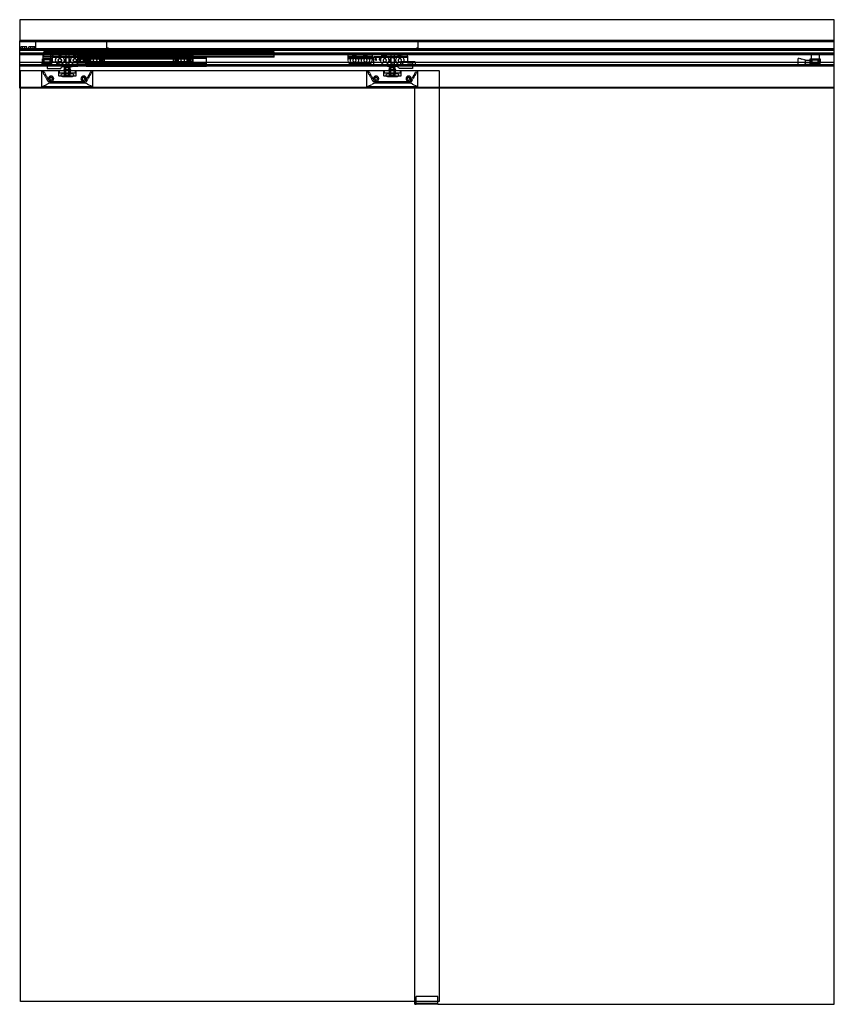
# Model space of a CAD drawing. Header units: millimetres. Extents: x 0 to 2000, y 0 to 2418.
import ezdxf

# ---------------------------------------------------------------- set-up
doc = ezdxf.new("R2010")
doc.units = ezdxf.units.MM
doc.header["$LTSCALE"] = 10
doc.linetypes.add('ALLCAD_Strich', pattern=[0.2, 0.15, -0.05])
doc.layers.add('BESCH_KONT_sich_schn_ansi_2d', color=40, linetype='Continuous')

msp = doc.modelspace()

# ---------------------------------------------------------------- linework, layer by layer
at = {"layer": 'BESCH_KONT_sich_schn_ansi_2d', "linetype": 'ALLCAD_Strich', "extrusion": (0, 1, -2.22045e-16)}
for p, q in [((2000, 2418), (0, 2418)), ((0, 2418), (0, 2368)), ((2000, 2368), (2000, 2418)), ((0, 2368), (2000, 2368)), ((0, 2365.5), (0, 2368)), ((2000, 2365.5), (0, 2365.5)), ((0, 2250), (0, 2365.5)), ((2000, 2365), (0, 2365)), ((2000, 2364), (0, 2364)), ((40, 2363.5), (0, 2363.5)), ((2000, 2346.5), (0, 2346.5)), ((2000, 2346.2), (0, 2346.2)), ((40, 2346), (0, 2346)), ((2000, 2345.5), (0, 2345.5)), ((10, 2351), (2.5, 2351)), ((2.5, 2346), (2.5, 2351)), ((7, 2344.5), (7, 2351)), ((17.5, 2351), (10, 2351)), ((13, 2344.5), (13, 2351)), ((17.5, 2346), (17.5, 2351)), ((30, 2351), (22.5, 2351)), ((22.5, 2346), (22.5, 2351)), ((27, 2344.5), (27, 2351)), ((37.5, 2351), (30, 2351)), ((33, 2344.5), (33, 2351)), ((37.5, 2346), (37.5, 2351)), ((40, 2343.5), (40, 2363.5)), ((214, 2348.5), (214, 2365)), ((978, 2365), (214, 2365)), ((214, 2348.5), (217, 2348.5)), ((217, 2348.5), (217, 2348.5)), ((217, 2348.5), (217, 2348.5)), ((217, 2348.5), (217, 2348.5)), ((217, 2348.5), (217, 2348.5)), ((217, 2348.5), (217, 2348.5)), ((217, 2348.5), (217, 2348.5)), ((217, 2348.5), (217, 2348.5)), ((217, 2348.5), (217, 2348.5)), ((217, 2348.5), (217, 2348.5)), ((217, 2348.5), (217, 2348.5)), ((217, 2348.5), (217, 2348.5)), ((217, 2348.5), (217, 2348.5)), ((217, 2348.5), (217, 2348.5)), ((217, 2348.5), (217, 2348.5)), ((217, 2348.5), (217, 2348.5)), ((217, 2348.5), (217, 2348.5)), ((217, 2348.5), (217, 2348.5)), ((217, 2348.5), (217, 2348.5)), ((217, 2348.5), (217, 2348.5)), ((217, 2348.5), (217, 2348.5)), ((217, 2348.5), (217, 2348.5)), ((217, 2348.5), (217, 2348.5)), ((217, 2348.5), (217, 2348.5)), ((217, 2348.5), (217, 2348.5)), ((217, 2348.5), (217, 2348.5)), ((217, 2348.5), (217, 2348.5)), ((217, 2348.5), (217, 2348.5)), ((217, 2348.5), (217, 2348.5)), ((217, 2348.5), (217, 2348.5)), ((217, 2348.5), (217, 2348.5)), ((217, 2348.5), (217, 2343.5)), ((975, 2343.5), (975, 2348.5)), ((975, 2348.5), (978, 2348.5)), ((978, 2348.5), (978, 2365)), ((2000, 2365.5), (2000, 2368)), ((2000, 2250), (2000, 2365.5)), ((40, 2344.5), (0, 2344.5)), ((2000, 2344.4), (0, 2344.4)), ((2000, 2344.4), (0, 2344.4)), ((2000, 2343.7), (0, 2343.7)), ((2000, 2343.7), (0, 2343.7)), ((40, 2343.5), (0, 2343.5)), ((2000, 2343.5), (0, 2343.5)), ((2000, 2342), (0, 2342)), ((0, 2335.5), (0, 2335.5)), ((0, 2335.5), (0, 2335.5)), ((0, 2335.5), (0, 2335.5)), ((0, 2335.5), (0, 2335.5)), ((0, 2335.5), (0, 2335.5)), ((0, 2335.5), (0, 2335.5)), ((0, 2335.5), (0, 2335.5)), ((0, 2335.5), (0, 2335.5)), ((0, 2335.5), (0, 2335.5)), ((0, 2335.5), (0, 2335.5)), ((0, 2335.5), (0, 2335.5)), ((0, 2335.5), (0, 2335.5)), ((0, 2335.5), (0, 2335.5)), ((0, 2335.5), (0, 2335.5)), ((0, 2335.5), (0, 2335.5)), ((0, 2335.5), (0, 2335.5)), ((0, 2335.5), (0, 2335.5)), ((0, 2335.5), (0, 2335.5)), ((0, 2335.5), (0, 2335.5)), ((0, 2335.5), (0, 2335.5)), ((0, 2335.5), (0, 2335.5)), ((0, 2335.5), (0, 2335.5)), ((0, 2335.5), (0, 2335.5)), ((0, 2335.5), (0, 2335.5)), ((0, 2335.5), (0, 2335.5)), ((0, 2335.5), (0, 2335.5)), ((0, 2335.5), (0, 2335.5)), ((0, 2335.5), (0, 2335.5)), ((0, 2335.5), (0, 2335.5)), ((0, 2335.5), (0, 2335.5)), ((0, 2335.5), (0, 2335.5)), ((2000, 2335.5), (0, 2335.5)), ((2000, 2333), (0, 2333)), ((2000, 2331.5), (0, 2331.5)), ((40, 2344.5), (40, 2344.5)), ((40, 2344.5), (40, 2344.5)), ((40, 2344.5), (40, 2344.5)), ((40, 2344.5), (40, 2344.5)), ((40, 2344.5), (40, 2344.5)), ((40, 2344.5), (40, 2344.5)), ((40, 2344.5), (40, 2344.5)), ((40, 2344.5), (40, 2344.5)), ((40, 2344.5), (40, 2344.5)), ((40, 2344.5), (40, 2344.5)), ((40, 2344.5), (40, 2344.5)), ((40, 2344.5), (40, 2344.5)), ((40, 2344.5), (40, 2344.5)), ((40, 2344.5), (40, 2344.5)), ((40, 2344.5), (40, 2344.5)), ((40, 2344.5), (40, 2344.5)), ((40, 2344.5), (40, 2344.5)), ((40, 2344.5), (40, 2344.5)), ((40, 2344.5), (40, 2344.5)), ((40, 2344.5), (40, 2344.5)), ((40, 2344.5), (40, 2344.5)), ((40, 2344.5), (40, 2344.5)), ((40, 2344.5), (40, 2344.5)), ((40, 2344.5), (40, 2344.5)), ((40, 2344.5), (40, 2344.5)), ((40, 2344.5), (40, 2344.5)), ((40, 2344.5), (40, 2344.5)), ((40, 2344.5), (40, 2344.5)), ((40, 2344.5), (40, 2344.5)), ((40, 2344.5), (40, 2344.5)), ((40, 2344.5), (40, 2344.5)), ((40, 2344.5), (40, 2344.5)), ((40, 2344.5), (40, 2344.5)), ((40, 2344.5), (40, 2344.5)), ((57.5, 2321.5), (55, 2321.5)), ((55, 2321.5), (55, 2312)), ((57.5, 2319.5), (57.5, 2332.5)), ((76.5, 2332.5), (57.5, 2332.5)), ((76.5, 2321.5), (57.5, 2321.5)), ((625, 2339.9), (59, 2339.9)), ((59, 2333.9), (59, 2339.9)), ((625, 2339.4), (59, 2339.4)), ((625, 2335.4), (59, 2335.4)), ((625, 2334.9), (59, 2334.9)), ((625, 2334.4), (59, 2334.4)), ((625, 2333.9), (59, 2333.9)), ((59, 2332.4), (59, 2333.9)), ((625, 2332.4), (59, 2332.4)), ((59, 2326.4), (59, 2332.4)), ((59, 2331.4), (59, 2331.4)), ((59, 2331.4), (59, 2331.4)), ((59, 2331.4), (59, 2331.4)), ((59, 2331.4), (59, 2331.4)), ((59, 2331.4), (59, 2331.4)), ((59, 2331.4), (59, 2331.4)), ((59, 2331.4), (59, 2331.4)), ((59, 2331.4), (59, 2331.4)), ((59, 2331.4), (59, 2331.4)), ((59, 2331.4), (625, 2331.4)), ((59, 2331.4), (59, 2331.4)), ((59, 2331.4), (59, 2331.4)), ((59, 2331.4), (59, 2331.4)), ((59, 2331.4), (59, 2331.4)), ((59, 2331.4), (59, 2331.4)), ((59, 2331.4), (59, 2331.4)), ((59, 2331.4), (59, 2331.4)), ((59, 2331.4), (59, 2331.4)), ((59, 2331.4), (59, 2331.4)), ((59, 2331.4), (59, 2331.4)), ((59, 2331.4), (59, 2331.4)), ((59, 2331.4), (59, 2331.4)), ((59, 2331.4), (59, 2331.4)), ((59, 2331.4), (59, 2331.4)), ((59, 2331.4), (59, 2331.4)), ((59, 2331.4), (59, 2331.4)), ((59, 2331.4), (59, 2331.4)), ((59, 2331.4), (59, 2331.4)), ((59, 2331.4), (59, 2331.4)), ((59, 2331.4), (59, 2331.4)), ((59, 2331.4), (59, 2331.4)), ((59, 2327.4), (625, 2327.4)), ((625, 2326.4), (59, 2326.4)), ((59, 2325.9), (59, 2326.4)), ((163, 2325.9), (59, 2325.9)), ((64.7, 2319.5), (64.7, 2321.5)), ((69.2, 2319.5), (69.2, 2321.5)), ((76.5, 2339.9), (76.5, 2335.4)), ((76.5, 2332.5), (76.5, 2334.4)), ((76.5, 2319.5), (76.5, 2332.5)), ((79, 2321.5), (76.5, 2321.5)), ((79, 2312), (79, 2321.5)), ((79.5, 2339.9), (79.5, 2335.4)), ((79.5, 2331.4), (79.5, 2334.4)), ((79.6, 2325.4), (79.6, 2326.4)), ((79.6, 2325.4), (79.6, 2311.9)), ((162.6, 2325.4), (79.6, 2325.4)), ((79.7, 2327.4), (142.6, 2327.4)), ((84.6, 2331.4), (142.6, 2331.4)), ((113, 2331.4), (113, 2323.1)), ((113, 2323.1), (113, 2313.7)), ((115.6, 2325.4), (115.6, 2327.4)), ((118.4, 2327.4), (118.4, 2325.4)), ((121, 2331.4), (121, 2323.3)), ((121, 2323.3), (121, 2313.5)), ((142.6, 2331.4), (142.6, 2327.4)), ((425.6, 2331.4), (142.6, 2331.4)), ((142.6, 2327.4), (142.6, 2331.4)), ((425.6, 2330.4), (142.6, 2330.4)), ((142.6, 2304.3), (142.6, 2327.4)), ((142.6, 2321.9), (142.6, 2327.4)), ((425.6, 2327.4), (142.6, 2327.4)), ((146.3, 2321.9), (142.6, 2321.9)), ((146.5, 2339.9), (146.5, 2335.4)), ((146.5, 2331.4), (146.5, 2334.4)), ((156.3, 2321.9), (148.9, 2321.9)), ((149.5, 2339.9), (149.5, 2335.4)), ((149.5, 2331.4), (149.5, 2334.4)), ((425.6, 2321.9), (158.9, 2321.9)), ((162.6, 2327.4), (162.6, 2325.4)), ((162.6, 2310.1), (162.6, 2325.4)), ((162.6, 2322.9), (207.6, 2322.9)), ((163, 2325.9), (163, 2325.4)), ((459, 2325.9), (163, 2325.9)), ((163, 2325.4), (163, 2322.9)), ((459, 2325.4), (163, 2325.4)), ((459, 2323.9), (163, 2323.9)), ((163, 2322.9), (163, 2312.4)), ((459, 2322.9), (163, 2322.9)), ((207.6, 2322.9), (207.6, 2322.9)), ((207.6, 2322.9), (207.6, 2322.9)), ((207.6, 2322.9), (207.6, 2322.9)), ((207.6, 2322.9), (207.6, 2322.9)), ((207.6, 2322.9), (207.6, 2322.9)), ((207.6, 2322.9), (207.6, 2322.9)), ((207.6, 2322.9), (207.6, 2322.9)), ((207.6, 2322.9), (207.6, 2322.9)), ((207.6, 2322.9), (207.6, 2322.9)), ((207.6, 2322.9), (207.6, 2322.9)), ((207.6, 2322.9), (207.6, 2322.9)), ((207.6, 2322.9), (207.6, 2322.9)), ((207.6, 2322.9), (207.6, 2322.9)), ((207.6, 2322.9), (207.6, 2322.9)), ((207.6, 2322.9), (207.6, 2322.9)), ((207.6, 2322.9), (207.6, 2322.9)), ((207.6, 2322.9), (207.6, 2322.9)), ((207.6, 2322.9), (207.6, 2322.9)), ((207.6, 2322.9), (207.6, 2322.9)), ((207.6, 2322.9), (207.6, 2322.9)), ((207.6, 2322.9), (207.6, 2322.9)), ((207.6, 2322.9), (207.6, 2322.9)), ((207.6, 2322.9), (207.6, 2322.9)), ((207.6, 2322.9), (207.6, 2312.4)), ((216.5, 2339.9), (216.5, 2335.4)), ((216.5, 2331.4), (216.5, 2334.4)), ((975, 2343.5), (217, 2343.5)), ((219.5, 2339.9), (219.5, 2335.4)), ((219.5, 2331.4), (219.5, 2334.4)), ((322.5, 2339.9), (322.5, 2335.4)), ((322.5, 2331.4), (322.5, 2334.4)), ((325.5, 2339.9), (325.5, 2335.4)), ((325.5, 2331.4), (325.5, 2334.4)), ((377.6, 2322.9), (422.6, 2322.9)), ((377.6, 2312.4), (377.6, 2322.9)), ((392.5, 2339.9), (392.5, 2335.4)), ((392.5, 2331.4), (392.5, 2334.4)), ((395.5, 2339.9), (395.5, 2335.4)), ((395.5, 2331.4), (395.5, 2334.4)), ((422.6, 2322.9), (422.6, 2322.9)), ((422.6, 2322.9), (422.6, 2322.9)), ((422.6, 2322.9), (422.6, 2322.9)), ((422.6, 2322.9), (422.6, 2322.9)), ((422.6, 2322.9), (422.6, 2322.9)), ((422.6, 2322.9), (422.6, 2322.9)), ((422.6, 2322.9), (422.6, 2322.9)), ((422.6, 2322.9), (422.6, 2322.9)), ((422.6, 2322.9), (422.6, 2322.9)), ((422.6, 2322.9), (422.6, 2322.9)), ((422.6, 2322.9), (422.6, 2322.9)), ((422.6, 2322.9), (422.6, 2322.9)), ((422.6, 2322.9), (422.6, 2322.9)), ((422.6, 2322.9), (422.6, 2322.9)), ((422.6, 2322.9), (422.6, 2322.9)), ((422.6, 2322.9), (422.6, 2322.9)), ((422.6, 2322.9), (422.6, 2322.9)), ((422.6, 2322.9), (422.6, 2322.9)), ((422.6, 2322.9), (422.6, 2322.9)), ((422.6, 2322.9), (422.6, 2322.9)), ((422.6, 2322.9), (422.6, 2322.9)), ((422.6, 2322.9), (422.6, 2322.9)), ((422.6, 2322.9), (422.6, 2322.9)), ((422.6, 2322.9), (422.6, 2312.4)), ((425.6, 2327.4), (425.6, 2331.4)), ((425.6, 2321.9), (425.6, 2327.4)), ((425.6, 2321.2), (425.6, 2321.9)), ((625, 2325.9), (459, 2325.9)), ((459, 2325.4), (459, 2325.9)), ((459, 2322.9), (459, 2325.4)), ((459, 2312.4), (459, 2322.9)), ((462.5, 2339.9), (462.5, 2335.4)), ((462.5, 2331.4), (462.5, 2334.4)), ((465.5, 2339.9), (465.5, 2335.4)), ((465.5, 2331.4), (465.5, 2334.4)), ((532.5, 2339.9), (532.5, 2335.4)), ((532.5, 2331.4), (532.5, 2334.4)), ((535.5, 2339.9), (535.5, 2335.4)), ((535.5, 2331.4), (535.5, 2334.4)), ((602.5, 2339.9), (602.5, 2335.4)), ((602.5, 2331.4), (602.5, 2334.4)), ((605.5, 2339.9), (605.5, 2335.4)), ((605.5, 2331.4), (605.5, 2334.4)), ((625, 2333.9), (625, 2339.9)), ((625, 2332.4), (625, 2333.9)), ((625, 2326.4), (625, 2332.4)), ((625, 2325.9), (625, 2326.4)), ((805.4, 2331.4), (805.4, 2327.4)), ((805.4, 2331.4), (865.4, 2331.4)), ((805.4, 2327.4), (805.4, 2325.4)), ((805.4, 2327.4), (865.4, 2327.4)), ((805.4, 2325.4), (805.4, 2321.9)), ((805.4, 2325.4), (865.4, 2325.4)), ((820, 2321.9), (805.4, 2321.9)), ((805.4, 2321.9), (805.4, 2320.1)), ((847, 2321.9), (823.8, 2321.9)), ((865.4, 2321.9), (850.8, 2321.9)), ((865.4, 2331.4), (865.4, 2327.4)), ((865.4, 2327.4), (865.4, 2325.4)), ((865.4, 2325.4), (865.4, 2325.4)), ((865.4, 2325.4), (865.4, 2325.4)), ((865.4, 2325.4), (865.4, 2325.4)), ((865.4, 2325.4), (865.4, 2325.4)), ((865.4, 2325.4), (865.4, 2325.4)), ((865.4, 2325.4), (865.4, 2325.4)), ((865.4, 2325.4), (865.4, 2325.4)), ((865.4, 2325.4), (865.4, 2325.4)), ((865.4, 2325.4), (865.4, 2325.4)), ((865.4, 2325.4), (865.4, 2325.4)), ((865.4, 2325.4), (865.4, 2325.4)), ((865.4, 2325.4), (865.4, 2325.4)), ((865.4, 2325.4), (865.4, 2325.4)), ((865.4, 2325.4), (865.4, 2325.4)), ((865.4, 2325.4), (865.4, 2325.4)), ((865.4, 2325.4), (865.4, 2325.4)), ((865.4, 2325.4), (865.4, 2325.4)), ((865.4, 2325.4), (865.4, 2325.4)), ((865.4, 2325.4), (865.4, 2325.4)), ((865.4, 2325.4), (865.4, 2325.4)), ((865.4, 2325.4), (865.4, 2325.4)), ((865.4, 2325.4), (865.4, 2325.4)), ((865.4, 2325.4), (865.4, 2325.4)), ((865.4, 2325.4), (865.4, 2321.9)), ((865.4, 2321.9), (865.4, 2320.1)), ((869.4, 2327.4), (889.4, 2327.4)), ((869.4, 2325.4), (869.4, 2327.4)), ((869.4, 2325.4), (869.4, 2325.4)), ((869.4, 2325.4), (869.4, 2325.4)), ((869.4, 2325.4), (869.4, 2325.4)), ((869.4, 2325.4), (869.4, 2325.4)), ((869.4, 2325.4), (869.4, 2325.4)), ((869.4, 2325.4), (869.4, 2325.4)), ((869.4, 2325.4), (869.4, 2325.4)), ((869.4, 2325.4), (869.4, 2325.4)), ((869.4, 2325.4), (869.4, 2325.4)), ((869.4, 2325.4), (869.4, 2325.4)), ((869.4, 2325.4), (869.4, 2325.4)), ((869.4, 2325.4), (869.4, 2325.4)), ((869.4, 2325.4), (869.4, 2325.4)), ((869.4, 2325.4), (869.4, 2325.4)), ((869.4, 2325.4), (869.4, 2325.4)), ((869.4, 2325.4), (869.4, 2325.4)), ((869.4, 2325.4), (869.4, 2325.4)), ((869.4, 2325.4), (869.4, 2325.4)), ((869.4, 2325.4), (869.4, 2325.4)), ((869.4, 2325.4), (869.4, 2325.4)), ((869.4, 2325.4), (869.4, 2325.4)), ((869.4, 2325.4), (869.4, 2325.4)), ((869.4, 2325.4), (869.4, 2325.4)), ((869.4, 2325.4), (869.4, 2325.4)), ((869.4, 2325.4), (869.4, 2325.4)), ((952.4, 2325.4), (869.4, 2325.4)), ((869.4, 2310.1), (869.4, 2325.4)), ((889.4, 2327.4), (889.4, 2331.4)), ((889.4, 2331.4), (947.4, 2331.4)), ((889.4, 2327.4), (952.3, 2327.4)), ((911, 2331.4), (911, 2323.3)), ((911, 2323.3), (911, 2313.5)), ((913.6, 2325.4), (913.6, 2327.4)), ((916.4, 2327.4), (916.4, 2325.4)), ((919, 2331.4), (919, 2323.1)), ((919, 2323.1), (919, 2313.7)), ((952.4, 2326.4), (952.4, 2325.4)), ((952.4, 2325.4), (952.4, 2311.9)), ((1911, 2303.5), (1911, 2323.5)), ((1929, 2318.5), (1911, 2323.5)), ((1941, 2312), (1941, 2321.5)), ((1941, 2321.5), (1943.5, 2321.5)), ((1943.5, 2332.5), (1943.5, 2319.5)), ((1943.5, 2332.5), (1962.5, 2332.5)), ((1943.5, 2321.5), (1962.5, 2321.5)), ((1950.7, 2319.5), (1950.7, 2321.5)), ((1955.2, 2319.5), (1955.2, 2321.5)), ((1962.5, 2332.5), (1962.5, 2319.5)), ((1962.5, 2321.5), (1965, 2321.5)), ((1965, 2321.5), (1965, 2312)), ((2000, 2312.5), (0, 2312.5)), ((2000, 2307.5), (0, 2307.5)), ((2000, 2306), (0, 2306)), ((2000, 2306), (0, 2306)), ((0, 2305.5), (0, 2305.5)), ((0, 2305.5), (0, 2305.5)), ((2000, 2305.5), (0, 2305.5)), ((0, 2305.5), (0, 2305.5)), ((0, 2305.5), (0, 2305.5)), ((0, 2305.5), (0, 2305.5)), ((0, 2305.5), (0, 2305.5)), ((0, 2305.5), (0, 2305.5)), ((0, 2305.5), (0, 2305.5)), ((0, 2305.5), (0, 2305.5)), ((0, 2305.5), (0, 2305.5)), ((0, 2305.5), (0, 2305.5)), ((0, 2305.5), (0, 2305.5)), ((0, 2305.5), (0, 2305.5)), ((0, 2305.5), (0, 2305.5)), ((0, 2305.5), (0, 2305.5)), ((0, 2305.5), (0, 2305.5)), ((0, 2305.5), (0, 2305.5)), ((0, 2305.5), (0, 2305.5)), ((0, 2305.5), (0, 2305.5)), ((0, 2305.5), (0, 2305.5)), ((0, 2305.5), (0, 2305.5)), ((0, 2305.5), (0, 2305.5)), ((0, 2305.5), (0, 2305.5)), ((0, 2305.5), (0, 2305.5)), ((0, 2305.5), (0, 2305.5)), ((0, 2305.5), (0, 2305.5)), ((0, 2305.5), (0, 2305.5)), ((2000, 2303.5), (0, 2303.5)), ((55, 2312), (59.2, 2312)), ((55, 2308.5), (55, 2312)), ((55, 2311.5), (57, 2311.5)), ((55, 2310), (57, 2310)), ((55, 2308.5), (55, 2308.5)), ((55, 2308.5), (55, 2308.5)), ((55, 2308.5), (55, 2308.5)), ((55, 2308.5), (55, 2308.5)), ((55, 2308.5), (55, 2308.5)), ((55, 2308.5), (55, 2308.5)), ((55, 2308.5), (55, 2308.5)), ((55, 2308.5), (55, 2308.5)), ((55, 2308.5), (55, 2308.5)), ((55, 2308.5), (55, 2308.5)), ((55, 2308.5), (55, 2308.5)), ((55, 2308.5), (55, 2308.5)), ((55, 2308.5), (55, 2308.5)), ((55, 2308.5), (55, 2308.5)), ((55, 2308.5), (55, 2308.5)), ((55, 2308.5), (55, 2308.5)), ((55, 2308.5), (55, 2308.5)), ((55, 2308.5), (55, 2308.5)), ((55, 2308.5), (55, 2308.5)), ((55, 2308.5), (55, 2308.5)), ((55, 2308.5), (55, 2308.5)), ((55, 2308.5), (55, 2308.5)), ((55, 2308.5), (55, 2308.5)), ((55, 2308.5), (55, 2308.5)), ((55, 2308.5), (55, 2308.5)), ((55, 2308.5), (55, 2308.5)), ((55, 2308.5), (55, 2308.5)), ((55, 2308.5), (55, 2308.5)), ((55, 2308.5), (55, 2308.5)), ((55, 2308.5), (55, 2308.5)), ((55, 2303.5), (55, 2308.5)), ((55, 2308.5), (79, 2308.5)), ((57, 2306.5), (55, 2306.5)), ((57, 2306.5), (55, 2306.5)), ((57, 2312), (57, 2319.5)), ((57, 2319.5), (57.5, 2319.5)), ((57, 2310), (57, 2312)), ((57, 2310), (57, 2306.5)), ((59.2, 2310), (57, 2310)), ((57, 2310), (57, 2306.5)), ((57.3, 2318), (59.2, 2318)), ((57.3, 2310), (57.3, 2318)), ((76.5, 2319.5), (57.5, 2319.5)), ((59.2, 2310), (59.2, 2312)), ((59.2, 2310), (74.8, 2310)), ((59.2, 2318), (59.2, 2312)), ((59.2, 2312), (59.2, 2310)), ((59.2, 2312), (74.8, 2312)), ((74.8, 2310), (59.2, 2310)), ((61.1, 2304.4), (61.1, 2314.4)), ((61.1, 2314.4), (97.1, 2314.4)), ((61.1, 2304.4), (97.1, 2304.4)), ((62, 2303.5), (62, 2310)), ((64.5, 2310), (64.5, 2312)), ((65.3, 2310), (65.3, 2312)), ((79.6, 2311.9), (67.6, 2311.9)), ((67.6, 2311.9), (67.6, 2298.4)), ((67.6, 2304.4), (97.1, 2304.4)), ((67.6, 2298.4), (100.6, 2298.4)), ((68.8, 2310), (68.8, 2312)), ((69.5, 2310), (69.5, 2312)), ((72, 2303.5), (72, 2310)), ((74.8, 2318), (76.8, 2318)), ((74.8, 2312), (74.8, 2318)), ((74.8, 2312), (79, 2312)), ((74.8, 2312), (74.8, 2310)), ((74.8, 2310), (74.8, 2312)), ((77, 2310), (74.8, 2310)), ((76.5, 2319.5), (77, 2319.5)), ((76.8, 2318), (76.8, 2310)), ((77, 2319.5), (77, 2312)), ((77, 2310), (77, 2312)), ((77, 2311.5), (79, 2311.5)), ((77, 2306.5), (77, 2310)), ((77, 2310), (79, 2310)), ((77, 2306.5), (77, 2310)), ((79, 2306.5), (77, 2306.5)), ((79, 2306.5), (77, 2306.5)), ((79, 2308.5), (79, 2312)), ((79, 2303.5), (79, 2308.5)), ((79.6, 2314.4), (97.1, 2314.4)), ((79.6, 2311.9), (79.6, 2311.9)), ((79.6, 2311.9), (79.6, 2311.9)), ((79.6, 2311.9), (79.6, 2311.9)), ((79.6, 2311.9), (79.6, 2311.9)), ((79.6, 2311.9), (79.6, 2311.9)), ((79.6, 2311.9), (79.6, 2311.9)), ((79.6, 2311.9), (79.6, 2311.9)), ((79.6, 2311.9), (79.6, 2311.9)), ((79.6, 2311.9), (79.6, 2311.9)), ((79.6, 2311.9), (79.6, 2311.9)), ((79.6, 2311.9), (79.6, 2311.9)), ((79.6, 2311.9), (79.6, 2311.9)), ((79.6, 2311.9), (79.6, 2311.9)), ((79.6, 2311.9), (79.6, 2311.9)), ((79.6, 2311.9), (79.6, 2311.9)), ((79.6, 2311.9), (79.6, 2311.9)), ((79.6, 2311.9), (79.6, 2311.9)), ((97.1, 2304.4), (97.1, 2314.4)), ((97.1, 2304.4), (97.1, 2314.4)), ((100.6, 2298.4), (104.1, 2302.9)), ((104.1, 2302.9), (118.6, 2302.9)), ((110, 2301), (113.5, 2301)), ((110, 2295), (110, 2301)), ((113, 2313.7), (113, 2302.9)), ((121, 2313), (113, 2313)), ((113, 2281.5), (113, 2302.9)), ((113.5, 2301), (120.5, 2301)), ((113.5, 2295), (113.5, 2301)), ((118.6, 2302.9), (157.9, 2305.1)), ((120.5, 2301), (124, 2301)), ((120.5, 2295), (120.5, 2301)), ((121, 2313.5), (121, 2303)), ((121, 2281.5), (121, 2303)), ((124, 2295), (124, 2301)), ((145.7, 2321.2), (142.6, 2321.2)), ((425.6, 2314.2), (142.6, 2314.2)), ((425.6, 2313.4), (142.6, 2313.4)), ((142.6, 2311.4), (142.6, 2313.4)), ((425.6, 2311.4), (142.6, 2311.4)), ((155.7, 2321.2), (149.5, 2321.2)), ((425.6, 2321.2), (159.5, 2321.2)), ((207.6, 2312.4), (162.6, 2312.4)), ((163, 2312.4), (163, 2303.4)), ((459, 2312.4), (163, 2312.4)), ((163, 2311.4), (459, 2311.4)), ((163, 2310.4), (459, 2310.4)), ((459, 2308.9), (163, 2308.9)), ((459, 2304.9), (163, 2304.9)), ((459, 2303.4), (163, 2303.4)), ((216.5, 2308.9), (216.5, 2311.4)), ((219.5, 2308.9), (219.5, 2311.4)), ((322.5, 2308.9), (322.5, 2311.4)), ((325.5, 2308.9), (325.5, 2311.4)), ((422.6, 2312.4), (377.6, 2312.4)), ((392.5, 2308.9), (392.5, 2311.4)), ((395.5, 2308.9), (395.5, 2311.4)), ((425.6, 2314.2), (425.6, 2321.2)), ((425.6, 2313.4), (425.6, 2314.2)), ((425.6, 2311.4), (425.6, 2313.4)), ((459, 2303.4), (459, 2312.4)), ((805.4, 2320.1), (808.4, 2310.1)), ((808.4, 2310.1), (862.4, 2310.1)), ((865.4, 2320.1), (862.4, 2310.1)), ((913.4, 2302.9), (874.1, 2305.1)), ((908, 2301), (911.5, 2301)), ((908, 2295), (908, 2301)), ((911, 2313.5), (911, 2303)), ((919, 2313), (911, 2313)), ((911, 2281.5), (911, 2303)), ((911.5, 2301), (918.5, 2301)), ((911.5, 2295), (911.5, 2301)), ((927.9, 2302.9), (913.4, 2302.9)), ((918.5, 2301), (922, 2301)), ((918.5, 2295), (918.5, 2301)), ((919, 2313.7), (919, 2302.9)), ((919, 2281.5), (919, 2302.9)), ((922, 2295), (922, 2301)), ((931.4, 2298.4), (927.9, 2302.9)), ((964.4, 2298.4), (931.4, 2298.4)), ((934.9, 2314.4), (934.9, 2309.4)), ((970.9, 2314.4), (934.9, 2314.4)), ((934.9, 2314.4), (934.9, 2309.4)), ((952.4, 2314.4), (934.9, 2314.4)), ((934.9, 2309.4), (934.9, 2304.4)), ((934.9, 2309.4), (934.9, 2304.4)), ((970.9, 2304.4), (934.9, 2304.4)), ((964.4, 2304.4), (934.9, 2304.4)), ((952.4, 2311.9), (964.4, 2311.9)), ((964.4, 2311.9), (964.4, 2298.4)), ((970.9, 2314.4), (970.9, 2309.4)), ((970.9, 2309.4), (970.9, 2304.4)), ((1929, 2308.5), (1911, 2303.5)), ((1929, 2308.5), (1929, 2318.5)), ((1929, 2318.5), (1941, 2318.5)), ((1929, 2308.5), (1941, 2308.5)), ((1941, 2312), (1945.2, 2312)), ((1941, 2308.5), (1941, 2312)), ((1941, 2311.5), (1943, 2311.5)), ((1941, 2310), (1943, 2310)), ((1941, 2308.5), (1965, 2308.5)), ((1941, 2303.5), (1941, 2308.5)), ((1943, 2306.5), (1941, 2306.5)), ((1943, 2306.5), (1941, 2306.5)), ((1943, 2319.5), (1943, 2312)), ((1943.5, 2319.5), (1943, 2319.5)), ((1943, 2310), (1943, 2312)), ((1943, 2310), (1943, 2306.5)), ((1945.2, 2310), (1943, 2310)), ((1943, 2310), (1943, 2306.5)), ((1943.2, 2318), (1945.2, 2318)), ((1943.2, 2310), (1943.2, 2318)), ((1943.5, 2319.5), (1962.5, 2319.5)), ((1945.2, 2318), (1945.2, 2312)), ((1945.2, 2310), (1945.2, 2312)), ((1945.2, 2312), (1945.2, 2310)), ((1960.7, 2312), (1945.2, 2312)), ((1945.2, 2310), (1960.7, 2310)), ((1945.2, 2310), (1960.7, 2310)), ((1948, 2303.5), (1948, 2310)), ((1950.5, 2310), (1950.5, 2312)), ((1951.2, 2310), (1951.2, 2312)), ((1954.7, 2310), (1954.7, 2312)), ((1955.5, 2310), (1955.5, 2312)), ((1958, 2303.5), (1958, 2310)), ((1960.7, 2318), (1962.7, 2318)), ((1960.7, 2312), (1960.7, 2318)), ((1960.7, 2312), (1965, 2312)), ((1960.7, 2312), (1960.7, 2310)), ((1960.7, 2310), (1960.7, 2312)), ((1963, 2310), (1960.7, 2310)), ((1963, 2319.5), (1962.5, 2319.5)), ((1962.7, 2318), (1962.7, 2310)), ((1963, 2312), (1963, 2319.5)), ((1963, 2310), (1963, 2312)), ((1963, 2311.5), (1965, 2311.5)), ((1963, 2306.5), (1963, 2310)), ((1963, 2310), (1965, 2310)), ((1963, 2306.5), (1963, 2310)), ((1965, 2306.5), (1963, 2306.5)), ((1965, 2306.5), (1963, 2306.5)), ((1965, 2308.5), (1965, 2312)), ((1965, 2308.5), (1965, 2308.5)), ((1965, 2308.5), (1965, 2308.5)), ((1965, 2308.5), (1965, 2308.5)), ((1965, 2308.5), (1965, 2308.5)), ((1965, 2308.5), (1965, 2308.5)), ((1965, 2308.5), (1965, 2308.5)), ((1965, 2308.5), (1965, 2308.5)), ((1965, 2308.5), (1965, 2308.5)), ((1965, 2308.5), (1965, 2308.5)), ((1965, 2308.5), (1965, 2308.5)), ((1965, 2308.5), (1965, 2308.5)), ((1965, 2308.5), (1965, 2308.5)), ((1965, 2308.5), (1965, 2308.5)), ((1965, 2308.5), (1965, 2308.5)), ((1965, 2308.5), (1965, 2308.5)), ((1965, 2308.5), (1965, 2308.5)), ((1965, 2308.5), (1965, 2308.5)), ((1965, 2308.5), (1965, 2308.5)), ((1965, 2308.5), (1965, 2308.5)), ((1965, 2308.5), (1965, 2308.5)), ((1965, 2308.5), (1965, 2308.5)), ((1965, 2303.5), (1965, 2308.5)), ((1965, 2308.5), (1965, 2308.5)), ((1965, 2308.5), (1965, 2308.5)), ((1965, 2308.5), (1965, 2308.5)), ((1965, 2308.5), (1965, 2308.5)), ((1965, 2308.5), (1965, 2308.5)), ((1965, 2308.5), (1965, 2308.5)), ((1965, 2308.5), (1965, 2308.5)), ((1965, 2308.5), (1965, 2308.5)), ((1965, 2308.5), (1965, 2308.5)), ((1965, 2308.5), (1965, 2308.5)), ((1965, 2308.5), (1965, 2308.5)), ((2, 2293), (54.5, 2293)), ((2, 2250), (2, 2293)), ((54.5, 2293), (58, 2293)), ((72.3, 2262), (54.5, 2293)), ((54.5, 2253), (54.5, 2293)), ((74.1, 2265), (58, 2293)), ((58, 2293), (176, 2293)), ((96, 2279), (96, 2293)), ((138, 2279), (96, 2279)), ((137, 2292), (97, 2292)), ((97, 2292), (97, 2287.5)), ((97, 2287.5), (137, 2287.5)), ((106.3, 2286), (127.8, 2286)), ((127.8, 2277.5), (106.3, 2277.5)), ((125.5, 2295), (108.5, 2295)), ((108.5, 2293), (108.5, 2295)), ((110, 2287.5), (110, 2293)), ((110, 2281.5), (110, 2287.5)), ((110, 2281.5), (113.5, 2281.5)), ((112.8, 2287.5), (112.8, 2292)), ((113, 2293), (113, 2295)), ((113.5, 2281.5), (113.5, 2287.5)), ((113.5, 2281.5), (120.5, 2281.5)), ((120.5, 2295), (120.5, 2295)), ((120.5, 2295), (120.5, 2295)), ((120.5, 2295), (120.5, 2295)), ((120.5, 2295), (120.5, 2295)), ((120.5, 2295), (120.5, 2295)), ((120.5, 2295), (120.5, 2295)), ((120.5, 2295), (120.5, 2295)), ((120.5, 2295), (120.5, 2295)), ((120.5, 2295), (120.5, 2295)), ((120.5, 2295), (120.5, 2295)), ((120.5, 2295), (120.5, 2295)), ((120.5, 2295), (120.5, 2295)), ((120.5, 2295), (120.5, 2295)), ((120.5, 2295), (120.5, 2295)), ((120.5, 2295), (120.5, 2295)), ((120.5, 2295), (120.5, 2295)), ((120.5, 2295), (120.5, 2295)), ((120.5, 2295), (120.5, 2295)), ((120.5, 2295), (120.5, 2295)), ((120.5, 2295), (120.5, 2295)), ((120.5, 2295), (120.5, 2295)), ((120.5, 2295), (120.5, 2295)), ((120.5, 2295), (120.5, 2295)), ((120.5, 2281.5), (120.5, 2287.5)), ((120.5, 2281.5), (124, 2281.5)), ((120.5, 2281.5), (120.5, 2281.5)), ((120.5, 2281.5), (120.5, 2281.5)), ((120.5, 2281.5), (120.5, 2281.5)), ((120.5, 2281.5), (120.5, 2281.5)), ((120.5, 2281.5), (120.5, 2281.5)), ((120.5, 2281.5), (120.5, 2281.5)), ((120.5, 2281.5), (120.5, 2281.5)), ((120.5, 2281.5), (120.5, 2281.5)), ((120.5, 2281.5), (120.5, 2281.5)), ((120.5, 2281.5), (120.5, 2281.5)), ((120.5, 2281.5), (120.5, 2281.5)), ((120.5, 2281.5), (120.5, 2281.5)), ((120.5, 2281.5), (120.5, 2281.5)), ((120.5, 2281.5), (120.5, 2281.5)), ((120.5, 2281.5), (120.5, 2281.5)), ((120.5, 2281.5), (120.5, 2281.5)), ((120.5, 2281.5), (120.5, 2281.5)), ((120.5, 2281.5), (120.5, 2281.5)), ((120.5, 2281.5), (120.5, 2281.5)), ((120.5, 2281.5), (120.5, 2281.5)), ((120.5, 2281.5), (120.5, 2281.5)), ((120.5, 2281.5), (120.5, 2281.5)), ((120.5, 2281.5), (120.5, 2281.5)), ((121, 2293), (121, 2295)), ((121.3, 2287.5), (121.3, 2292)), ((124, 2293), (124, 2287.5)), ((124, 2281.5), (124, 2287.5)), ((125.5, 2293), (125.5, 2295)), ((137, 2287.5), (137, 2292)), ((138, 2293), (138, 2279)), ((176, 2293), (159.9, 2265)), ((161.7, 2262), (179.5, 2293)), ((176, 2293), (179.5, 2293)), ((179.5, 2253), (179.5, 2293)), ((179.5, 2293), (852.5, 2293)), ((852.5, 2293), (856, 2293)), ((870.3, 2262), (852.5, 2293)), ((852.5, 2253), (852.5, 2293)), ((872.1, 2265), (856, 2293)), ((856, 2293), (974, 2293)), ((894, 2279), (894, 2293)), ((936, 2279), (894, 2279)), ((935, 2292), (895, 2292)), ((895, 2292), (895, 2287.5)), ((895, 2287.5), (935, 2287.5)), ((904.3, 2286), (925.8, 2286)), ((925.8, 2277.5), (904.3, 2277.5)), ((923.5, 2295), (906.5, 2295)), ((906.5, 2293), (906.5, 2295)), ((908, 2287.5), (908, 2293)), ((908, 2281.5), (908, 2287.5)), ((908, 2281.5), (911.5, 2281.5)), ((910.8, 2287.5), (910.8, 2292)), ((911, 2293), (911, 2295)), ((911.5, 2281.5), (911.5, 2287.5)), ((911.5, 2281.5), (918.5, 2281.5)), ((918.5, 2295), (918.5, 2295)), ((918.5, 2295), (918.5, 2295)), ((918.5, 2295), (918.5, 2295)), ((918.5, 2295), (918.5, 2295)), ((918.5, 2295), (918.5, 2295)), ((918.5, 2295), (918.5, 2295)), ((918.5, 2295), (918.5, 2295)), ((918.5, 2295), (918.5, 2295)), ((918.5, 2295), (918.5, 2295)), ((918.5, 2295), (918.5, 2295)), ((918.5, 2295), (918.5, 2295)), ((918.5, 2295), (918.5, 2295)), ((918.5, 2295), (918.5, 2295)), ((918.5, 2295), (918.5, 2295)), ((918.5, 2295), (918.5, 2295)), ((918.5, 2295), (918.5, 2295)), ((918.5, 2295), (918.5, 2295)), ((918.5, 2295), (918.5, 2295)), ((918.5, 2295), (918.5, 2295)), ((918.5, 2295), (918.5, 2295)), ((918.5, 2295), (918.5, 2295)), ((918.5, 2295), (918.5, 2295)), ((918.5, 2295), (918.5, 2295)), ((918.5, 2281.5), (918.5, 2287.5)), ((918.5, 2281.5), (922, 2281.5)), ((918.5, 2281.5), (918.5, 2281.5)), ((918.5, 2281.5), (918.5, 2281.5)), ((918.5, 2281.5), (918.5, 2281.5)), ((918.5, 2281.5), (918.5, 2281.5)), ((918.5, 2281.5), (918.5, 2281.5)), ((918.5, 2281.5), (918.5, 2281.5)), ((918.5, 2281.5), (918.5, 2281.5)), ((918.5, 2281.5), (918.5, 2281.5)), ((918.5, 2281.5), (918.5, 2281.5)), ((918.5, 2281.5), (918.5, 2281.5)), ((918.5, 2281.5), (918.5, 2281.5)), ((918.5, 2281.5), (918.5, 2281.5)), ((918.5, 2281.5), (918.5, 2281.5)), ((918.5, 2281.5), (918.5, 2281.5)), ((918.5, 2281.5), (918.5, 2281.5)), ((918.5, 2281.5), (918.5, 2281.5)), ((918.5, 2281.5), (918.5, 2281.5)), ((918.5, 2281.5), (918.5, 2281.5)), ((918.5, 2281.5), (918.5, 2281.5)), ((918.5, 2281.5), (918.5, 2281.5)), ((918.5, 2281.5), (918.5, 2281.5)), ((918.5, 2281.5), (918.5, 2281.5)), ((918.5, 2281.5), (918.5, 2281.5)), ((919, 2293), (919, 2295)), ((919.3, 2287.5), (919.3, 2292)), ((922, 2293), (922, 2287.5)), ((922, 2281.5), (922, 2287.5)), ((923.5, 2293), (923.5, 2295)), ((935, 2287.5), (935, 2292)), ((936, 2293), (936, 2279)), ((974, 2293), (957.9, 2265)), ((959.7, 2262), (977.5, 2293)), ((974, 2293), (977.5, 2293)), ((977.5, 2253), (977.5, 2293)), ((977.5, 2293), (1030, 2293)), ((1030, 2293), (1030, 2250)), ((2000, 2251.5), (0, 2251.5)), ((2000, 2250), (0, 2250)), ((2, 7), (2, 2250)), ((54.5, 2253), (72.3, 2262)), ((179.5, 2253), (54.5, 2253)), ((161.7, 2262), (72.3, 2262)), ((159.9, 2265), (74.1, 2265)), ((74.1, 2265), (74.1, 2265)), ((74.1, 2265), (74.1, 2265)), ((74.1, 2265), (74.1, 2265)), ((74.1, 2265), (74.1, 2265)), ((74.1, 2265), (74.1, 2265)), ((74.1, 2265), (74.1, 2265)), ((74.1, 2265), (74.1, 2265)), ((74.1, 2265), (74.1, 2265)), ((74.1, 2265), (74.1, 2265)), ((74.1, 2265), (74.1, 2265)), ((74.1, 2265), (74.1, 2265)), ((74.1, 2265), (74.1, 2265)), ((74.1, 2265), (74.1, 2265)), ((74.1, 2265), (74.1, 2265)), ((74.1, 2265), (74.1, 2265)), ((74.1, 2265), (74.1, 2265)), ((74.1, 2265), (74.1, 2265)), ((74.1, 2265), (74.1, 2265)), ((74.1, 2265), (74.1, 2265)), ((74.1, 2265), (74.1, 2265)), ((74.1, 2265), (74.1, 2265)), ((74.1, 2265), (74.1, 2265)), ((74.1, 2265), (74.1, 2265)), ((74.1, 2265), (74.1, 2265)), ((179.5, 2253), (161.7, 2262)), ((852.5, 2253), (870.3, 2262)), ((977.5, 2253), (852.5, 2253)), ((959.7, 2262), (870.3, 2262)), ((957.9, 2265), (872.1, 2265)), ((872.1, 2265), (872.1, 2265)), ((872.1, 2265), (872.1, 2265)), ((872.1, 2265), (872.1, 2265)), ((872.1, 2265), (872.1, 2265)), ((872.1, 2265), (872.1, 2265)), ((872.1, 2265), (872.1, 2265)), ((872.1, 2265), (872.1, 2265)), ((872.1, 2265), (872.1, 2265)), ((872.1, 2265), (872.1, 2265)), ((872.1, 2265), (872.1, 2265)), ((872.1, 2265), (872.1, 2265)), ((872.1, 2265), (872.1, 2265)), ((872.1, 2265), (872.1, 2265)), ((872.1, 2265), (872.1, 2265)), ((872.1, 2265), (872.1, 2265)), ((872.1, 2265), (872.1, 2265)), ((872.1, 2265), (872.1, 2265)), ((872.1, 2265), (872.1, 2265)), ((872.1, 2265), (872.1, 2265)), ((872.1, 2265), (872.1, 2265)), ((872.1, 2265), (872.1, 2265)), ((872.1, 2265), (872.1, 2265)), ((872.1, 2265), (872.1, 2265)), ((872.1, 2265), (872.1, 2265)), ((977.5, 2253), (959.7, 2262)), ((970, 7), (970, 2250)), ((1030, 2250), (1030, 7)), ((2000, 0), (2000, 2250)), ((973, 7), (2, 7)), ((970, 0), (970, 7)), ((970, 0), (973, 0)), ((1027, 19.5), (973, 19.5)), ((973, 0), (973, 19.5)), ((1027, 7), (973, 7)), ((1027, 2), (973, 2)), ((1027, 0), (973, 0)), ((977, 2), (977, 0)), ((982, 2), (982, 0)), ((1018, 2), (1018, 0)), ((1023, 2), (1023, 0)), ((1027, 0), (1027, 19.5)), ((1030, 7), (1027, 7)), ((1027, 2), (1027, 2)), ((1027, 2), (1027, 2)), ((1027, 2), (1027, 2)), ((1027, 2), (1027, 2)), ((1027, 2), (1027, 2)), ((1027, 2), (1027, 2)), ((1027, 2), (1027, 2)), ((1027, 2), (1027, 2)), ((1027, 2), (1027, 2)), ((1027, 2), (1027, 2)), ((1027, 2), (1027, 2)), ((1027, 2), (1027, 2)), ((1027, 2), (1027, 2)), ((1027, 2), (1027, 2)), ((1027, 2), (1027, 2)), ((1027, 2), (1027, 2)), ((1027, 2), (1027, 2)), ((1027, 2), (1027, 2)), ((1027, 2), (1027, 2)), ((1027, 2), (1027, 2)), ((1027, 2), (1027, 2)), ((1027, 2), (1027, 2)), ((1027, 2), (1027, 2)), ((1027, 2), (1027, 2)), ((1027, 2), (1027, 2)), ((1027, 2), (1027, 2)), ((1027, 2), (1027, 2)), ((1027, 2), (1027, 2)), ((1027, 2), (1027, 2)), ((1027, 2), (1027, 2)), ((1027, 2), (1027, 2)), ((1027, 2), (1027, 2)), ((1027, 0), (2000, 0))]:
    msp.add_line(p, q, dxfattribs=at)
at = {"layer": 'BESCH_KONT_sich_schn_ansi_2d', "linetype": 'ALLCAD_Strich'}
for centre, radius in [((98.6, 2318.4), 10.5), ((98.6, 2318.4), 4), ((135.6, 2318.4), 10.5), ((135.6, 2318.4), 4), ((185.1, 2318.4), 10.5), ((185.1, 2318.4), 4), ((185.1, 2318.4), 4), ((400.1, 2318.4), 10.5), ((400.1, 2318.4), 4), ((400.1, 2318.4), 4), ((169.6, 2318.4), 2), ((200.6, 2318.4), 2), ((384.6, 2318.4), 2), ((415.6, 2318.4), 2)]:
    msp.add_circle(centre, radius, dxfattribs=at)
at = {"layer": 'BESCH_KONT_sich_schn_ansi_2d', "linetype": 'ALLCAD_Strich', "extrusion": (0, -2.22045e-16, -1)}
for centre, radius in [((-98.6, 2318.4), 4), ((-117.1, 2318.4), 6.25), ((-117.1, 2318.4), 6.25), ((-135.6, 2318.4), 4), ((-147.6, 2320.4), 3), ((-147.6, 2320.4), 2), ((-147.6, 2320.4), 2), ((-157.6, 2320.4), 3), ((-157.6, 2320.4), 2), ((-157.6, 2320.4), 2), ((-169.6, 2318.4), 4), ((-200.6, 2318.4), 4), ((-384.6, 2318.4), 4), ((-415.6, 2318.4), 4), ((-821.9, 2318.4), 10.5), ((-821.9, 2318.4), 4), ((-821.9, 2318.4), 4), ((-848.9, 2318.4), 10.5), ((-848.9, 2318.4), 4), ((-848.9, 2318.4), 4), ((-874.4, 2320.4), 2), ((-884.4, 2320.4), 2), ((-896.4, 2318.4), 10.5), ((-896.4, 2318.4), 4), ((-896.4, 2318.4), 4), ((-914.9, 2318.4), 6.25), ((-914.9, 2318.4), 6.25), ((-933.4, 2318.4), 10.5), ((-933.4, 2318.4), 4), ((-933.4, 2318.4), 4), ((-77, 2273), 6.5), ((-77, 2273), 3.25), ((-157, 2273), 6.5), ((-157, 2273), 3.25), ((-875, 2273), 6.5), ((-875, 2273), 3.25), ((-955, 2273), 6.5), ((-955, 2273), 3.25)]:
    msp.add_circle(centre, radius, dxfattribs=at)
for centre, radius, start, end in [((-84.6, 2326.4), 5, 0, 11.537), ((-84.6, 2326.4), 5, 11.537, 90), ((-207.6, 2322.9), 0.00093, 90, 180), ((-207.6, 2322.9), 0.00093, 180, 270), ((-207.6, 2322.9), 0.00116, 90, 180), ((-207.6, 2322.9), 0.00116, 180, 270), ((-207.6, 2322.9), 0.00271, 0, 90), ((-207.6, 2322.9), 0.00271, 270, 0), ((-207.6, 2322.9), 0.00116, 90, 180), ((-207.6, 2322.9), 0.00116, 180, 270), ((-207.6, 2322.9), 0.00271, 0, 90), ((-207.6, 2322.9), 0.00271, 270, 0), ((-422.6, 2322.9), 0.00093, 90, 180), ((-422.6, 2322.9), 0.00093, 180, 270), ((-422.6, 2322.9), 0.00116, 90, 180), ((-422.6, 2322.9), 0.00116, 180, 270), ((-422.6, 2322.9), 0.00271, 0, 90), ((-422.6, 2322.9), 0.00271, 270, 0), ((-422.6, 2322.9), 0.00116, 90, 180), ((-422.6, 2322.9), 0.00116, 180, 270), ((-422.6, 2322.9), 0.00271, 0, 90), ((-422.6, 2322.9), 0.00271, 270, 0), ((-865.4, 2325.4), 0.00093, 270, 0), ((-865.4, 2325.4), 0.00093, 360, 90), ((-865.4, 2325.4), 0.00116, 0, 90), ((-865.4, 2325.4), 0.00116, 270, 360), ((-865.4, 2325.4), 0.00116, 90, 180), ((-865.4, 2325.4), 0.00116, 180, 270), ((-865.4, 2325.4), 0.00116, 0, 90), ((-865.4, 2325.4), 0.00116, 270, 360), ((-865.4, 2325.4), 0.00116, 90, 180), ((-865.4, 2325.4), 0.00116, 180, 270), ((-869.4, 2325.4), 0.00093, 90, 180), ((-869.4, 2325.4), 0.00093, 180, 270), ((-869.4, 2325.4), 0.00116, 90, 180), ((-869.4, 2325.4), 0.00116, 180, 270), ((-869.4, 2325.4), 0.00271, 0, 90), ((-869.4, 2325.4), 0.00271, 270, 360), ((-869.4, 2325.4), 0.00116, 90, 180), ((-869.4, 2325.4), 0.00116, 180, 270), ((-869.4, 2325.4), 0.00271, 0, 90), ((-869.4, 2325.4), 0.00271, 270, 360), ((-947.4, 2326.4), 5, 90, 168.463), ((-947.4, 2326.4), 5, 168.463, 180), ((0, 2305.5), 0.00093, 360, 90), ((0, 2305.5), 0.00093, 270, 0), ((0, 2305.5), 0.00116, 0, 90), ((0, 2305.5), 0.00116, 90, 180), ((0, 2305.5), 0.00116, 180, 270), ((0, 2305.5), 0.00116, 270, 360), ((0, 2305.5), 0.00116, 270, 360), ((0, 2305.5), 0.00116, 0, 90), ((0, 2305.5), 0.00116, 90, 180), ((0, 2305.5), 0.00116, 180, 270), ((-874.4, 2310.1), 5, 273.2519, 0), ((-106.3, 2281.8), 4.25, 270, 90), ((-120.5, 2295), 0.00093, 270, 0), ((-120.5, 2295), 0.00093, 0, 90), ((-120.5, 2295), 0.00116, 0, 90), ((-120.5, 2295), 0.00116, 270, 360), ((-120.5, 2295), 0.00116, 90, 180), ((-120.5, 2295), 0.00116, 180, 270), ((-120.5, 2295), 0.00116, 0, 90), ((-120.5, 2295), 0.00116, 270, 360), ((-120.5, 2295), 0.00116, 90, 180), ((-120.5, 2295), 0.00116, 180, 270), ((-120.5, 2281.5), 0.00116, 0, 90), ((-120.5, 2281.5), 0.00116, 90, 180), ((-120.5, 2281.5), 0.00116, 180, 270), ((-120.5, 2281.5), 0.00116, 270, 360), ((-120.5, 2281.5), 0.00116, 0, 90), ((-120.5, 2281.5), 0.00116, 90, 180), ((-120.5, 2281.5), 0.00116, 180, 270), ((-120.5, 2281.5), 0.00116, 270, 360), ((-120.5, 2281.5), 0.00093, 270, 0), ((-120.5, 2281.5), 0.00093, 0, 90), ((-127.8, 2281.8), 4.25, 90, 270), ((-904.3, 2281.8), 4.25, 270, 90), ((-918.5, 2295), 0.00093, 270, 0), ((-918.5, 2295), 0.00093, 0, 90), ((-918.5, 2295), 0.00116, 0, 90), ((-918.5, 2295), 0.00116, 270, 360), ((-918.5, 2295), 0.00116, 90, 180), ((-918.5, 2295), 0.00116, 180, 270), ((-918.5, 2295), 0.00116, 0, 90), ((-918.5, 2295), 0.00116, 270, 360), ((-918.5, 2295), 0.00116, 90, 180), ((-918.5, 2295), 0.00116, 180, 270), ((-918.5, 2281.5), 0.00116, 0, 90), ((-918.5, 2281.5), 0.00116, 90, 180), ((-918.5, 2281.5), 0.00116, 180, 270), ((-918.5, 2281.5), 0.00116, 270, 360), ((-918.5, 2281.5), 0.00116, 0, 90), ((-918.5, 2281.5), 0.00116, 90, 180), ((-918.5, 2281.5), 0.00116, 180, 270), ((-918.5, 2281.5), 0.00116, 270, 360), ((-918.5, 2281.5), 0.00093, 270, 0), ((-918.5, 2281.5), 0.00093, 0, 90), ((-925.8, 2281.8), 4.25, 90, 270), ((-74.1, 2265), 0.00116, 180, 270), ((-74.1, 2265), 0.00116, 90, 180), ((-74.1, 2265), 0.00116, 270, 0), ((-74.1, 2265), 0.00116, 0, 90), ((-74.1, 2265), 0.00093, 0, 90), ((-74.1, 2265), 0.00093, 270, 360), ((-74.1, 2265), 0.00116, 0, 90), ((-74.1, 2265), 0.00116, 270, 0), ((-74.1, 2265), 0.00116, 90, 180), ((-74.1, 2265), 0.00116, 180, 270), ((-872.1, 2265), 0.00116, 180, 270), ((-872.1, 2265), 0.00116, 90, 180), ((-872.1, 2265), 0.00116, 270, 0), ((-872.1, 2265), 0.00116, 0, 90), ((-872.1, 2265), 0.00093, 0, 90), ((-872.1, 2265), 0.00093, 270, 360), ((-872.1, 2265), 0.00116, 0, 90), ((-872.1, 2265), 0.00116, 270, 0), ((-872.1, 2265), 0.00116, 90, 180), ((-872.1, 2265), 0.00116, 180, 270)]:
    msp.add_arc(centre, radius, start, end, dxfattribs=at)
at = {"layer": 'BESCH_KONT_sich_schn_ansi_2d', "linetype": 'ALLCAD_Strich'}
for centre, radius, start, end in [((207.6, 2322.9), 0.00217, 270, 0), ((207.6, 2322.9), 0.00217, 360, 90), ((207.6, 2322.9), 0.00271, 270, 0), ((207.6, 2322.9), 0.00271, 0, 90), ((207.6, 2322.9), 0.00116, 180, 270), ((207.6, 2322.9), 0.00116, 90, 180), ((207.6, 2322.9), 0.00271, 270, 0), ((207.6, 2322.9), 0.00271, 0, 90), ((207.6, 2322.9), 0.00116, 180, 270), ((207.6, 2322.9), 0.00116, 90, 180), ((422.6, 2322.9), 0.00217, 270, 0), ((422.6, 2322.9), 0.00217, 360, 90), ((422.6, 2322.9), 0.00271, 270, 0), ((422.6, 2322.9), 0.00271, 0, 90), ((422.6, 2322.9), 0.00116, 180, 270), ((422.6, 2322.9), 0.00116, 90, 180), ((422.6, 2322.9), 0.00271, 270, 0), ((422.6, 2322.9), 0.00271, 0, 90), ((422.6, 2322.9), 0.00116, 180, 270), ((422.6, 2322.9), 0.00116, 90, 180), ((865.4, 2325.4), 0.00217, 90, 180), ((865.4, 2325.4), 0.00217, 180, 270), ((865.4, 2325.4), 0.00271, 0, 90), ((865.4, 2325.4), 0.00271, 90, 180), ((865.4, 2325.4), 0.00271, 180, 270), ((865.4, 2325.4), 0.00271, 270, 360), ((865.4, 2325.4), 0.00271, 0, 90), ((865.4, 2325.4), 0.00271, 90, 180), ((865.4, 2325.4), 0.00271, 180, 270), ((865.4, 2325.4), 0.00271, 270, 360), ((869.4, 2325.4), 0.00217, 270, 0), ((869.4, 2325.4), 0.00217, 0, 90), ((869.4, 2325.4), 0.00271, 270, 360), ((869.4, 2325.4), 0.00271, 0, 90), ((869.4, 2325.4), 0.00116, 180, 270), ((869.4, 2325.4), 0.00116, 90, 180), ((869.4, 2325.4), 0.00271, 270, 360), ((869.4, 2325.4), 0.00271, 0, 90), ((869.4, 2325.4), 0.00116, 180, 270), ((869.4, 2325.4), 0.00116, 90, 180), ((0, 2305.5), 0.00271, 270, 0), ((0, 2305.5), 0.00271, 360, 90), ((0, 2305.5), 0.00271, 90, 180), ((0, 2305.5), 0.00271, 270, 0), ((0, 2305.5), 0.00271, 360, 90), ((0, 2305.5), 0.00271, 90, 180), ((0, 2305.5), 0.00271, 180, 270), ((0, 2305.5), 0.00217, 90, 180), ((0, 2305.5), 0.00217, 180, 270), ((0, 2305.5), 0.00271, 180, 270), ((157.6, 2310.1), 5, 273.2519, 0), ((120.5, 2295), 0.00217, 90, 180), ((120.5, 2295), 0.00217, 180, 270), ((120.5, 2295), 0.00271, 0, 90), ((120.5, 2295), 0.00271, 90, 180), ((120.5, 2295), 0.00271, 180, 270), ((120.5, 2295), 0.00271, 270, 0), ((120.5, 2295), 0.00271, 0, 90), ((120.5, 2295), 0.00271, 90, 180), ((120.5, 2295), 0.00271, 180, 270), ((120.5, 2295), 0.00271, 270, 0), ((120.5, 2281.5), 0.00271, 0, 90), ((120.5, 2281.5), 0.00271, 270, 0), ((120.5, 2281.5), 0.00271, 90, 180), ((120.5, 2281.5), 0.00271, 180, 270), ((120.5, 2281.5), 0.00271, 270, 0), ((120.5, 2281.5), 0.00271, 0, 90), ((120.5, 2281.5), 0.00271, 90, 180), ((120.5, 2281.5), 0.00271, 180, 270), ((120.5, 2281.5), 0.00217, 90, 180), ((120.5, 2281.5), 0.00217, 180, 270), ((918.5, 2295), 0.00217, 90, 180), ((918.5, 2295), 0.00217, 180, 270), ((918.5, 2295), 0.00271, 0, 90), ((918.5, 2295), 0.00271, 90, 180), ((918.5, 2295), 0.00271, 180, 270), ((918.5, 2295), 0.00271, 270, 0), ((918.5, 2295), 0.00271, 0, 90), ((918.5, 2295), 0.00271, 90, 180), ((918.5, 2295), 0.00271, 180, 270), ((918.5, 2295), 0.00271, 270, 0), ((918.5, 2281.5), 0.00271, 0, 90), ((918.5, 2281.5), 0.00271, 270, 0), ((918.5, 2281.5), 0.00271, 90, 180), ((918.5, 2281.5), 0.00271, 180, 270), ((918.5, 2281.5), 0.00271, 270, 0), ((918.5, 2281.5), 0.00271, 0, 90), ((918.5, 2281.5), 0.00271, 90, 180), ((918.5, 2281.5), 0.00271, 180, 270), ((918.5, 2281.5), 0.00217, 90, 180), ((918.5, 2281.5), 0.00217, 180, 270), ((74.1, 2265), 0.00271, 0, 90), ((74.1, 2265), 0.00271, 270, 360), ((74.1, 2265), 0.00271, 90, 180), ((74.1, 2265), 0.00271, 180, 270), ((74.1, 2265), 0.00217, 180, 270), ((74.1, 2265), 0.00217, 90, 180), ((74.1, 2265), 0.00271, 180, 270), ((74.1, 2265), 0.00271, 90, 180), ((74.1, 2265), 0.00271, 270, 360), ((74.1, 2265), 0.00271, 0, 90), ((872.1, 2265), 0.00271, 0, 90), ((872.1, 2265), 0.00271, 270, 360), ((872.1, 2265), 0.00271, 90, 180), ((872.1, 2265), 0.00271, 180, 270), ((872.1, 2265), 0.00217, 180, 270), ((872.1, 2265), 0.00217, 90, 180), ((872.1, 2265), 0.00271, 180, 270), ((872.1, 2265), 0.00271, 90, 180), ((872.1, 2265), 0.00271, 270, 360), ((872.1, 2265), 0.00271, 0, 90)]:
    msp.add_arc(centre, radius, start, end, dxfattribs=at)

doc.saveas('drawing.dxf')
